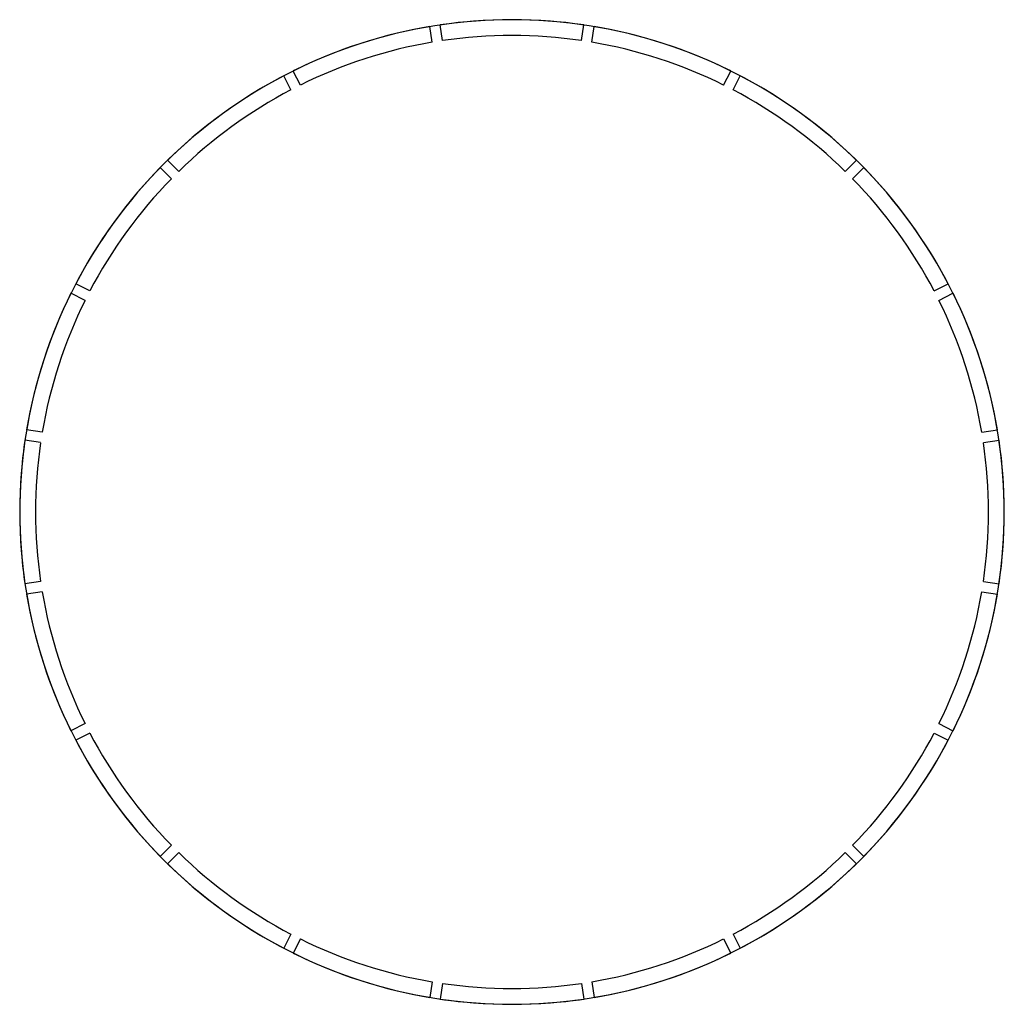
# Model space of a CAD drawing. Header units: millimetres. Extents: x -7239 to 7711, y -7453 to 7497.
import ezdxf

# ---------------------------------------------------------------- set-up
doc = ezdxf.new("R2010")
doc.units = ezdxf.units.MM

msp = doc.modelspace()

# ---------------------------------------------------------------- linework, layer by layer
for p, q in [((-975, 7155), (-1012, 7392)), ((-975, 7155, 240), (-1012, 7392, 240)), ((-975, 7155, 240), (-1012, 7392, 240)), ((-817, 7180), (-854, 7417)), ((-817, 7180, 240), (-854, 7417, 240)), ((-817, 7180, 240), (-854, 7417, 240)), ((1289, 7180), (1326, 7417)), ((1289, 7180, 240), (1326, 7417, 240)), ((1289, 7180, 240), (1326, 7417, 240)), ((1447, 7155), (1484, 7392)), ((1447, 7155, 240), (1484, 7392, 240)), ((1447, 7155, 240), (1484, 7392, 240)), ((-3120, 6432), (-3229, 6646)), ((-3120, 6432, 240), (-3229, 6646, 240)), ((-3120, 6432, 240), (-3229, 6646, 240)), ((-2977, 6504), (-3086, 6718)), ((-2977, 6504, 240), (-3086, 6718, 240)), ((-2977, 6504, 240), (-3086, 6718, 240)), ((3449, 6504), (3558, 6718)), ((3449, 6504, 240), (3558, 6718, 240)), ((3449, 6504, 240), (3558, 6718, 240)), ((3592, 6432), (3701, 6646)), ((3592, 6432, 240), (3701, 6646, 240)), ((3592, 6432, 240), (3701, 6646, 240)), ((-4936, 5081), (-5106, 5251)), ((-4936, 5081, 240), (-5106, 5251, 240)), ((-4936, 5081, 240), (-5106, 5251, 240)), ((-4823, 5194), (-4993, 5364)), ((-4823, 5194, 240), (-4993, 5364, 240)), ((-4823, 5194, 240), (-4993, 5364, 240)), ((5295, 5194), (5465, 5364)), ((5295, 5194, 240), (5465, 5364, 240)), ((5295, 5194, 240), (5465, 5364, 240)), ((5408, 5081), (5578, 5251)), ((5408, 5081, 240), (5578, 5251, 240)), ((5408, 5081, 240), (5578, 5251, 240)), ((-6174, 3378), (-6387, 3487)), ((-6174, 3378, 240), (-6387, 3487, 240)), ((-6174, 3378, 240), (-6387, 3487, 240)), ((6646, 3378), (6860, 3487)), ((6646, 3378, 240), (6860, 3487, 240)), ((6646, 3378, 240), (6860, 3487, 240)), ((-6246, 3235), (-6460, 3344)), ((-6246, 3235, 240), (-6460, 3344, 240)), ((-6246, 3235, 240), (-6460, 3344, 240)), ((6718, 3235), (6932, 3344)), ((6718, 3235, 240), (6932, 3344, 240)), ((6718, 3235, 240), (6932, 3344, 240)), ((-6897, 1233), (-7134, 1270)), ((-6897, 1233, 240), (-7134, 1270, 240)), ((-6897, 1233, 240), (-7134, 1270, 240)), ((7369, 1233), (7606, 1270)), ((7369, 1233, 240), (7606, 1270, 240)), ((7369, 1233, 240), (7606, 1270, 240)), ((-6922, 1075), (-7159, 1112)), ((-6922, 1075, 240), (-7159, 1112, 240)), ((-6922, 1075, 240), (-7159, 1112, 240)), ((7394, 1075), (7631, 1112)), ((7394, 1075, 240), (7631, 1112, 240)), ((7394, 1075, 240), (7631, 1112, 240)), ((-6922, -1031), (-7159, -1068)), ((-6922, -1031, 240), (-7159, -1068, 240)), ((-6922, -1031, 240), (-7159, -1068, 240)), ((7394, -1031), (7631, -1068)), ((7394, -1031, 240), (7631, -1068, 240)), ((7394, -1031, 240), (7631, -1068, 240)), ((-6897, -1189), (-7134, -1226)), ((-6897, -1189, 240), (-7134, -1226, 240)), ((-6897, -1189, 240), (-7134, -1226, 240)), ((7369, -1189), (7606, -1226)), ((7369, -1189, 240), (7606, -1226, 240)), ((7369, -1189, 240), (7606, -1226, 240)), ((-6246, -3191), (-6460, -3300)), ((-6246, -3191, 240), (-6460, -3300, 240)), ((-6246, -3191, 240), (-6460, -3300, 240)), ((6718, -3191), (6932, -3300)), ((6718, -3191, 240), (6932, -3300, 240)), ((6718, -3191, 240), (6932, -3300, 240)), ((-6174, -3334), (-6387, -3443)), ((-6174, -3334, 240), (-6387, -3443, 240)), ((-6174, -3334, 240), (-6387, -3443, 240)), ((6646, -3334), (6860, -3443)), ((6646, -3334, 240), (6860, -3443, 240)), ((6646, -3334, 240), (6860, -3443, 240)), ((-4936, -5037), (-5106, -5207)), ((-4936, -5037, 240), (-5106, -5207, 240)), ((-4936, -5037, 240), (-5106, -5207, 240)), ((5408, -5037), (5578, -5207)), ((5408, -5037, 240), (5578, -5207, 240)), ((5408, -5037, 240), (5578, -5207, 240)), ((-4823, -5150), (-4993, -5320)), ((-4823, -5150, 240), (-4993, -5320, 240)), ((-4823, -5150, 240), (-4993, -5320, 240)), ((5295, -5150), (5465, -5320)), ((5295, -5150, 240), (5465, -5320, 240)), ((5295, -5150, 240), (5465, -5320, 240)), ((-3120, -6388), (-3229, -6602)), ((-3120, -6388, 240), (-3229, -6602, 240)), ((-3120, -6388, 240), (-3229, -6602, 240)), ((3592, -6388), (3701, -6602)), ((3592, -6388, 240), (3701, -6602, 240)), ((3592, -6388, 240), (3701, -6602, 240)), ((-2977, -6460), (-3086, -6674)), ((-2977, -6460, 240), (-3086, -6674, 240)), ((-2977, -6460, 240), (-3086, -6674, 240)), ((3449, -6460), (3558, -6674)), ((3449, -6460, 240), (3558, -6674, 240)), ((3449, -6460, 240), (3558, -6674, 240)), ((-975, -7111), (-1012, -7348)), ((-975, -7111, 240), (-1012, -7348, 240)), ((-975, -7111, 240), (-1012, -7348, 240)), ((-817, -7136), (-854, -7373)), ((-817, -7136, 240), (-854, -7373, 240)), ((-817, -7136, 240), (-854, -7373, 240)), ((1289, -7136), (1326, -7373)), ((1289, -7136, 240), (1326, -7373, 240)), ((1289, -7136, 240), (1326, -7373, 240)), ((1447, -7111), (1484, -7348)), ((1447, -7111, 240), (1484, -7348, 240)), ((1447, -7111, 240), (1484, -7348, 240))]:
    msp.add_line(p, q)
for centre, radius, start, end in [((236, 22), 7475, 81, 99), ((236, 22, 240), 7475, 81, 99), ((236, 22), 7475, 81.6132, 98.3868), ((236, 22, 240), 7475, 81.6132, 98.3868), ((236, 22, 240), 7475, 81.6132, 98.3868), ((236, 22), 7475, 99, 117), ((236, 22, 240), 7475, 99, 117), ((236, 22), 7475, 99.6132, 116.3868), ((236, 22, 240), 7475, 99.6132, 116.3868), ((236, 22, 240), 7475, 99.6132, 116.3868), ((236, 22), 7475, 63, 81), ((236, 22, 240), 7475, 63, 81), ((236, 22), 7475, 63.6132, 80.3868), ((236, 22, 240), 7475, 63.6132, 80.3868), ((236, 22, 240), 7475, 63.6132, 80.3868), ((236, 22), 7235, 81.6336, 98.3664), ((236, 22, 240), 7235, 81.6336, 98.3664), ((236, 22, 240), 7235, 81.6336, 98.3664), ((236, 22), 7235, 99.6336, 116.3664), ((236, 22, 240), 7235, 99.6336, 116.3664), ((236, 22, 240), 7235, 99.6336, 116.3664), ((236, 22), 7235, 63.6336, 80.3664), ((236, 22, 240), 7235, 63.6336, 80.3664), ((236, 22, 240), 7235, 63.6336, 80.3664), ((236, 22), 7475, 117, 135), ((236, 22, 240), 7475, 117, 135), ((236, 22), 7475, 117.6132, 134.3868), ((236, 22, 240), 7475, 117.6132, 134.3868), ((236, 22, 240), 7475, 117.6132, 134.3868), ((236, 22), 7475, 45, 63), ((236, 22, 240), 7475, 45, 63), ((236, 22), 7475, 45.6132, 62.3868), ((236, 22, 240), 7475, 45.6132, 62.3868), ((236, 22, 240), 7475, 45.6132, 62.3868), ((236, 22), 7235, 117.6336, 134.3664), ((236, 22, 240), 7235, 117.6336, 134.3664), ((236, 22, 240), 7235, 117.6336, 134.3664), ((236, 22), 7235, 45.6336, 62.3664), ((236, 22, 240), 7235, 45.6336, 62.3664), ((236, 22, 240), 7235, 45.6336, 62.3664), ((236, 22), 7475, 135, 153), ((236, 22, 240), 7475, 135, 153), ((236, 22), 7475, 135.6132, 152.3868), ((236, 22, 240), 7475, 135.6132, 152.3868), ((236, 22, 240), 7475, 135.6132, 152.3868), ((236, 22), 7475, 27, 45), ((236, 22, 240), 7475, 27, 45), ((236, 22), 7475, 27.6132, 44.3868), ((236, 22, 240), 7475, 27.6132, 44.3868), ((236, 22, 240), 7475, 27.6132, 44.3868), ((236, 22), 7235, 135.6336, 152.3664), ((236, 22, 240), 7235, 135.6336, 152.3664), ((236, 22, 240), 7235, 135.6336, 152.3664), ((236, 22), 7235, 27.6336, 44.3664), ((236, 22, 240), 7235, 27.6336, 44.3664), ((236, 22, 240), 7235, 27.6336, 44.3664), ((236, 22), 7475, 153, 171), ((236, 22, 240), 7475, 153, 171), ((236, 22), 7475, 153.6132, 170.3868), ((236, 22, 240), 7475, 153.6132, 170.3868), ((236, 22, 240), 7475, 153.6132, 170.3868), ((236, 22), 7475, 9, 27), ((236, 22, 240), 7475, 9, 27), ((236, 22), 7475, 9.6132, 26.3868), ((236, 22, 240), 7475, 9.6132, 26.3868), ((236, 22, 240), 7475, 9.6132, 26.3868), ((236, 22), 7235, 153.6336, 170.3664), ((236, 22, 240), 7235, 153.6336, 170.3664), ((236, 22, 240), 7235, 153.6336, 170.3664), ((236, 22), 7235, 9.6336, 26.3664), ((236, 22, 240), 7235, 9.6336, 26.3664), ((236, 22, 240), 7235, 9.6336, 26.3664), ((236, 22), 7475, 171, 189), ((236, 22, 240), 7475, 171, 189), ((236, 22), 7475, 171.6132, 188.3868), ((236, 22, 240), 7475, 171.6132, 188.3868), ((236, 22, 240), 7475, 171.6132, 188.3868), ((236, 22), 7235, 171.6336, 188.3664), ((236, 22, 240), 7235, 171.6336, 188.3664), ((236, 22, 240), 7235, 171.6336, 188.3664), ((236, 22), 7235, 351.6336, 8.3664), ((236, 22, 240), 7235, 351.6336, 8.3664), ((236, 22, 240), 7235, 351.6336, 8.3664), ((236, 22), 7475, 351, 9), ((236, 22, 240), 7475, 351, 9), ((236, 22), 7475, 351.6132, 8.3868), ((236, 22, 240), 7475, 351.6132, 8.3868), ((236, 22, 240), 7475, 351.6132, 8.3868), ((236, 22), 7475, 189, 207), ((236, 22, 240), 7475, 189, 207), ((236, 22), 7235, 189.6336, 206.3664), ((236, 22, 240), 7235, 189.6336, 206.3664), ((236, 22, 240), 7235, 189.6336, 206.3664), ((236, 22), 7235, 333.6336, 350.3664), ((236, 22, 240), 7235, 333.6336, 350.3664), ((236, 22, 240), 7235, 333.6336, 350.3664), ((236, 22), 7475, 333, 351), ((236, 22, 240), 7475, 333, 351), ((236, 22), 7475, 189.6132, 206.3868), ((236, 22, 240), 7475, 189.6132, 206.3868), ((236, 22, 240), 7475, 189.6132, 206.3868), ((236, 22), 7475, 333.6132, 350.3868), ((236, 22, 240), 7475, 333.6132, 350.3868), ((236, 22, 240), 7475, 333.6132, 350.3868), ((236, 22), 7475, 207, 225), ((236, 22, 240), 7475, 207, 225), ((236, 22), 7235, 207.6336, 224.3664), ((236, 22, 240), 7235, 207.6336, 224.3664), ((236, 22, 240), 7235, 207.6336, 224.3664), ((236, 22), 7235, 315.6336, 332.3664), ((236, 22, 240), 7235, 315.6336, 332.3664), ((236, 22, 240), 7235, 315.6336, 332.3664), ((236, 22), 7475, 315, 333), ((236, 22, 240), 7475, 315, 333), ((236, 22), 7475, 207.6132, 224.3868), ((236, 22, 240), 7475, 207.6132, 224.3868), ((236, 22, 240), 7475, 207.6132, 224.3868), ((236, 22), 7475, 315.6132, 332.3868), ((236, 22, 240), 7475, 315.6132, 332.3868), ((236, 22, 240), 7475, 315.6132, 332.3868), ((236, 22), 7235, 225.6336, 242.3664), ((236, 22, 240), 7235, 225.6336, 242.3664), ((236, 22, 240), 7235, 225.6336, 242.3664), ((236, 22), 7235, 297.6336, 314.3664), ((236, 22, 240), 7235, 297.6336, 314.3664), ((236, 22, 240), 7235, 297.6336, 314.3664), ((236, 22), 7475, 225, 243), ((236, 22, 240), 7475, 225, 243), ((236, 22), 7475, 225.6132, 242.3868), ((236, 22, 240), 7475, 225.6132, 242.3868), ((236, 22, 240), 7475, 225.6132, 242.3868), ((236, 22), 7475, 297, 315), ((236, 22, 240), 7475, 297, 315), ((236, 22), 7475, 297.6132, 314.3868), ((236, 22, 240), 7475, 297.6132, 314.3868), ((236, 22, 240), 7475, 297.6132, 314.3868), ((236, 22), 7235, 243.6336, 260.3664), ((236, 22, 240), 7235, 243.6336, 260.3664), ((236, 22, 240), 7235, 243.6336, 260.3664), ((236, 22), 7235, 279.6336, 296.3664), ((236, 22, 240), 7235, 279.6336, 296.3664), ((236, 22, 240), 7235, 279.6336, 296.3664), ((236, 22), 7475, 243, 261), ((236, 22, 240), 7475, 243, 261), ((236, 22), 7475, 243.6132, 260.3868), ((236, 22, 240), 7475, 243.6132, 260.3868), ((236, 22, 240), 7475, 243.6132, 260.3868), ((236, 22), 7475, 279, 297), ((236, 22, 240), 7475, 279, 297), ((236, 22), 7475, 279.6132, 296.3868), ((236, 22, 240), 7475, 279.6132, 296.3868), ((236, 22, 240), 7475, 279.6132, 296.3868), ((236, 22), 7235, 261.6336, 278.3664), ((236, 22, 240), 7235, 261.6336, 278.3664), ((236, 22, 240), 7235, 261.6336, 278.3664), ((236, 22), 7475, 261, 279), ((236, 22, 240), 7475, 261, 279), ((236, 22), 7475, 261.6132, 278.3868), ((236, 22, 240), 7475, 261.6132, 278.3868), ((236, 22, 240), 7475, 261.6132, 278.3868)]:
    msp.add_arc(centre, radius, start, end)

doc.saveas('drawing.dxf')
